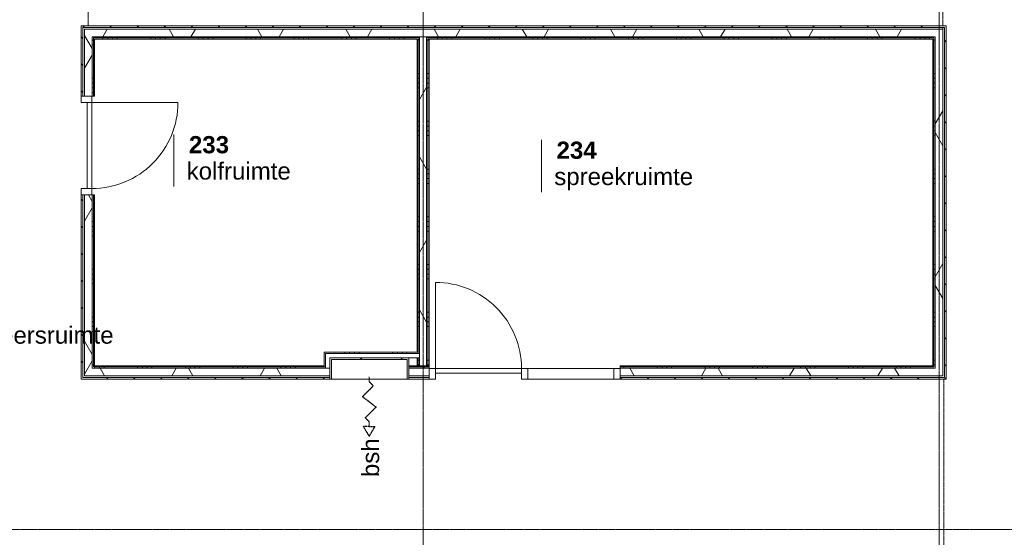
# Model space of a CAD drawing. Header units: millimetres. Extents: x -6115 to 78411, y -6358 to 59618.
# Tile 22 of 99: x 22779 to 33083, y 5319 to 10737. Entities that reach past the tile are written whole.
import ezdxf

# ---------------------------------------------------------------- set-up
doc = ezdxf.new("R2010")
doc.units = ezdxf.units.MM
for name, pattern in [('Dash', [6.35, 3.175, -3.175]), ('Hidden 2', [1.875, 1.25, -0.625]), ('stramien', [22.224999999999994, 12.7, -3.174999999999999, 3.174999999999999, -3.174999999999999])]:
    doc.linetypes.add(name, pattern=pattern)
for name, color, linetype, lineweight in [('00_Algemeen', 7, 'Continuous', 35), ('22_Metselwerk', 7, 'Continuous', 9), ('30_Kozijnen-ramen-deuren', 7, 'Continuous', 9), ('34_Beglazing', 7, 'Continuous', 9)]:
    doc.layers.add(name, color=color, linetype=linetype, lineweight=lineweight)
doc.styles.add('Arial_1', font='arial.ttf', dxfattribs={"height": 180})
doc.styles.add('Arial_B', font='arialbd.ttf', dxfattribs={"height": 179.9999999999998})
pattern_1 = [(59.99999999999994, (0, 0), (-692.8203230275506, 400.0000000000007), []), (119.9999999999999, (0, 0), (-692.8203230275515, -399.9999999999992), [])]
pattern_2 = [(359.9999999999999, (23457.00000000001, 8623.749999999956), (8.881784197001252e-13, 500), []), (359.9999999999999, (23457.00000000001, 8573.749999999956), (8.881784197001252e-13, 500), []), (359.9999999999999, (23457.00000000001, 8523.749999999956), (8.881784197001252e-13, 500), []), (359.9999999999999, (23457.00000000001, 8473.749999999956), (8.881784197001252e-13, 500), [])]
pattern_3 = [(90, (25512.24999999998, 7009.500000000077), (-500, -1.523696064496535e-12), []), (90, (25562.24999999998, 7009.500000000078), (-500, -1.523696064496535e-12), []), (90, (25612.24999999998, 7009.500000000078), (-500, -1.523696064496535e-12), []), (90, (25662.24999999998, 7009.500000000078), (-500, -1.523696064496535e-12), [])]
pattern_4 = [(270, (27799.97599999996, 10638.0000000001), (500, 1.806973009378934e-12), []), (270, (27749.97599999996, 10638.0000000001), (500, 1.806973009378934e-12), []), (270, (27699.97599999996, 10638.0000000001), (500, 1.806973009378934e-12), []), (270, (27649.97599999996, 10638.0000000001), (500, 1.806973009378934e-12), [])]
pattern_5 = [(179.9999999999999, (32437.95300000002, 9023.749999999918), (-1.28247766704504e-12, -500), []), (179.9999999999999, (32437.95300000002, 9073.749999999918), (-1.28247766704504e-12, -500), []), (179.9999999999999, (32437.95300000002, 9123.749999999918), (-1.28247766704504e-12, -500), []), (179.9999999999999, (32437.95300000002, 9173.749999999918), (-1.28247766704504e-12, -500), [])]
pattern_6 = [(179.9999999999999, (27062.50000000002, 9023.749999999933), (-1.28247766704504e-12, -500), []), (179.9999999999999, (27062.50000000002, 9073.749999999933), (-1.28247766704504e-12, -500), []), (179.9999999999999, (27062.50000000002, 9123.749999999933), (-1.28247766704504e-12, -500), []), (179.9999999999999, (27062.50000000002, 9173.749999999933), (-1.28247766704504e-12, -500), [])]
pattern_7 = [(90, (29950.22599999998, 7009.500000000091), (-500, -1.523696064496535e-12), []), (90, (30000.22599999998, 7009.500000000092), (-500, -1.523696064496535e-12), []), (90, (30050.22599999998, 7009.500000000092), (-500, -1.523696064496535e-12), []), (90, (30100.22599999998, 7009.500000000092), (-500, -1.523696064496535e-12), [])]

# ---------------------------------------------------------------- blocks, each defined once
blk = doc.blocks.new('32_AEE_VO_FIX_Binnendeuren - D_900x2300_Dicht Paneel lariks HPL grijs-8020690-02 tweede verdieping overzicht')
at = {"layer": '30_Kozijnen-ramen-deuren', "true_color": 0xc0c0c0}
h = blk.add_hatch(dxfattribs=at)
h.set_pattern_fill('FP_133', color=9, style=0, pattern_type=2)
h.set_pattern_definition([(135, (9420.254, -23509.5), (-212.1320343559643, -212.1320343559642), [])])
h.paths.add_polyline_path([(516.9999999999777, 25.50000000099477), (449.9999999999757, 25.50000000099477), (449.9999999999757, -88.4999999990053), (516.9999999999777, -88.4999999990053), (516.9999999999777, -52.49999999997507)])
h.paths.add_polyline_path([(-450.000000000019, 25.5000000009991), (-517.000000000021, 25.50000000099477), (-517.000000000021, -88.4999999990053), (-450.000000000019, -88.49999999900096), (-450.000000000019, -52.49999999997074)])
at = {"layer": '30_Kozijnen-ramen-deuren'}
for p, q in [((-450.0000000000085, 25.50000000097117), (-517.0000000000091, 25.50000000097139)), ((449.999999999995, 25.50000000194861), (-450.000000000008, 25.50000000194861)), ((-450.000000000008, 25.50000000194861), (-450.000000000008, -24.499999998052)), ((-450.000000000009, -88.49999999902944), (-450.0000000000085, 25.50000000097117)), ((449.999999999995, -24.499999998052), (449.999999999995, 25.50000000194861)), ((449.9999999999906, 25.50000000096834), (449.9999999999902, -88.49999999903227)), ((516.9999999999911, 25.50000000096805), (449.9999999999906, 25.50000000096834)), ((-517.0000000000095, -88.49999999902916), (-450.000000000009, -88.49999999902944)), ((-450.000000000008, -24.499999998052), (449.999999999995, -24.499999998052)), ((449.9999999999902, -88.49999999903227), (516.9999999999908, -88.4999999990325))]:
    blk.add_line(p, q, dxfattribs=at)
blk = doc.blocks.new('32_AEE_VO_FIX_Binnendeuren - D_1800x2300_Deur_zijlicht rechts 900 lariks HPL grijs-8020323-02 tweede verdieping overzicht')
at = {"layer": '30_Kozijnen-ramen-deuren', "true_color": 0xc0c0c0}
h = blk.add_hatch(dxfattribs=at)
h.set_pattern_fill('FP_134', color=9, style=0, pattern_type=2)
h.set_pattern_definition([(45, (-27579.5, -7062), (-212.1320343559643, 212.1320343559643), [])])
h.paths.add_polyline_path([(1484.000000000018, -88.49999999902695), (1484.000000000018, 25.50000000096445), (1417.000000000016, 25.50000000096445), (1417.000000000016, -88.49999999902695), (1465.005157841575, -88.49999999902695)])
h.paths.add_polyline_path([(-516.9999999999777, -88.4999999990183), (-449.99999999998, -88.4999999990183), (-449.99999999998, 25.50000000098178), (-516.9999999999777, 25.50000000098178), (-516.9999999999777, -70.49999999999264)])
at = {"layer": '30_Kozijnen-ramen-deuren'}
for p, q in [((-450.000000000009, 25.50000000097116), (-517.0000000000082, 25.50000000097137)), ((449.999999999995, 25.50000000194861), (-450.000000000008, 25.50000000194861)), ((-450.000000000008, 25.50000000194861), (-450.000000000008, -24.499999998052)), ((-450.0000000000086, -88.49999999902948), (-450.000000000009, 25.50000000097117)), ((449.999999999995, -24.499999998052), (449.999999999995, 25.50000000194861)), ((516.9999999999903, 25.50000000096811), (449.9999999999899, 25.50000000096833)), ((449.9999999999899, 25.50000000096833), (449.9999999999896, -88.49999999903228)), ((1416.999999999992, 25.50000000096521), (517, 25.50000000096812)), ((516.99999999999, -88.49999999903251), (516.9999999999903, 25.50000000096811)), ((1416.999999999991, 25.50000000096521), (1416.999999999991, -88.49999999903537)), ((1483.999999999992, 25.50000000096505), (1416.999999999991, 25.50000000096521)), ((-517.0000000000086, -88.49999999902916), (-450.0000000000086, -88.49999999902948)), ((-450.000000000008, -24.499999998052), (449.999999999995, -24.499999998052)), ((449.9999999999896, -88.49999999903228), (516.99999999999, -88.49999999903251)), ((516.9999999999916, -88.49999999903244), (1416.999999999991, -88.49999999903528)), ((1416.999999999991, -88.49999999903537), (1483.999999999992, -88.49999999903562))]:
    blk.add_line(p, q, dxfattribs=at)
blk = doc.blocks.new('32_AEE_bsh_2022 - opbouw 790x790x225mm - 25m-4600659-02 tweede verdieping overzicht')
at = {"layer": '30_Kozijnen-ramen-deuren', "true_color": 0xc0c0c0}
h = blk.add_hatch(dxfattribs=at)
h.set_pattern_fill('FP_341', color=9, style=0, pattern_type=2)
h.set_pattern_definition([(45, (-26437, -6991.5), (-212.1320343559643, 212.1320343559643), [])])
h.paths.add_polyline_path([(-394.9999999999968, -18.00000000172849), (-394.9999999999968, 188.999999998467), (395.0000000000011, 188.999999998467), (395.0000000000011, -18.00000000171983), (413.0000000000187, -18.00000000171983), (413.0000000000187, 206.9999999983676), (-412.9999999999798, 206.9999999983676), (-412.9999999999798, -18.00000000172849)])
at = {"layer": '34_Beglazing'}
for p, q in [((412.9999999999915, 206.9999999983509), (412.9999999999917, 122.9999999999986)), ((-395.0000000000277, 188.9999999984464), (-395.0000000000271, -18.00000000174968)), ((394.9999999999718, 188.999999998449), (-395.0000000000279, 188.9999999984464)), ((394.9999999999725, -18.00000000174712), (394.9999999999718, 188.999999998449)), ((-395.0000000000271, -18.00000000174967), (-413.0000000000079, -18.00000000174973)), ((-395.0000000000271, -18.00000000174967), (394.9999999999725, -18.00000000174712)), ((412.9999999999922, -18.00000000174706), (394.9999999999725, -18.00000000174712))]:
    blk.add_line(p, q, dxfattribs=at)
blk = doc.blocks.new('30_AEE_VO_draairichting - 30_AEE_VO_draairichting-8193140-02 tweede verdieping overzicht')
at = {"layer": '30_Kozijnen-ramen-deuren'}
blk.add_line((-449.9999999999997, 900.0000000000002), (-450.000000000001, 2.707167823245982e-12), dxfattribs=at)
blk.add_arc((-450.0000000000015, 1.294964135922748e-13), 900.0000000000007, 359.9999999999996, 89.99999999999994, dxfattribs=at)
blk = doc.blocks.new('00_AEE_tag_ruimte_klein - Naam _ nummer-752176-02 tweede verdieping overzicht')
at = {"layer": '00_Algemeen', "lineweight": 9}
for p, q in [((-8.061367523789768, 7.17187458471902), (-8.061367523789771, 4.245320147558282)), ((-8.061367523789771, 4.468011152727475), (-8.061367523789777, 1.717841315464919))]:
    blk.add_line(p, q, dxfattribs=at)

msp = doc.modelspace()

# ---------------------------------------------------------------- hatches: boundary and pattern name
at = {"layer": '22_Metselwerk', "true_color": 0xc0c0c0}
h = msp.add_hatch(dxfattribs=at)
h.set_pattern_fill('FP_292', color=9, angle=45.00000000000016, style=0, pattern_type=2)
h.set_pattern_definition([(135.0000000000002, (23456.99962340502, 8823.750055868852), (-141.4213562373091, -141.4213562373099), [])])
h.paths.add_polyline_path([(23421.00000128, 6973.500000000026), (23439.00000128, 6973.500000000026), (23439.00000128, 8903.253886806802), (23421.00000128, 8903.253886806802), (23421.00000128, 7157.922638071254)])
h.paths.add_polyline_path([(23421.00000128, 9937.2538868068), (23439.00000128, 9937.2538868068), (23439.00000128, 10673.99999999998), (23421.00000128, 10673.99999999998)])
h = msp.add_hatch(dxfattribs=at)
h.set_pattern_fill('FP_290', color=9, angle=44.99999999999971, style=0, pattern_type=2)
h.set_pattern_definition([(44.99999999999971, (27947.47628758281, 10638.00008730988), (-141.4213562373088, 141.4213562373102), [])])
h.paths.add_polyline_path([(32455.95278850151, 10655.99999999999), (32455.95278850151, 10673.99999999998), (23439.00000128, 10673.99999999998), (23439.00000128, 10655.99999999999), (32437.9527885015, 10655.99999999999)])
at = {"layer": '22_Metselwerk'}
h = msp.add_hatch(dxfattribs=at)
h.set_pattern_fill('FP_291', color=256, style=0, pattern_type=2)
h.set_pattern_definition([(90, (23457, 8823.75), (-50, 3.061616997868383e-15), [])])
h.paths.add_polyline_path([(23439.00000128, 6991.500000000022), (23457.00000128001, 6991.500000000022), (23457.00000128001, 8903.253886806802), (23439.00000128, 8903.253886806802), (23439.00000128, 7157.922638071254)])
h.paths.add_polyline_path([(23439.00000128, 9937.2538868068), (23457.00000128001, 9937.2538868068), (23457.00000128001, 10655.99999999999), (23439.00000128, 10655.99999999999)])
h = msp.add_hatch(dxfattribs=at)
h.set_pattern_fill('FP_289', color=256, style=0, pattern_type=2)
h.set_pattern_definition([(0, (27947.476, 10638), (0, 50), [])])
h.paths.add_polyline_path([(30253.07613970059, 10637.99999999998), (32437.9527885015, 10637.99999999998), (32437.9527885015, 10655.99999999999), (23457.00000128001, 10655.99999999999), (23457.00000128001, 10637.99999999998), (27835.93417854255, 10637.99999999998)])
h = msp.add_hatch(dxfattribs=at)
h.set_pattern_fill('FP_2', color=256, angle=59.99999999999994, style=0, pattern_type=2)
h.set_pattern_definition(pattern_1)
h.paths.add_polyline_path([(23537.00000128, 7009.500000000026), (23537.00000128, 8903.253886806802), (23457.00000128, 8903.253886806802), (23457.00000128, 7009.500000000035)])
h.paths.add_polyline_path([(23457.00000128, 9937.2538868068), (23537.00000128, 9937.2538868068), (23537.00000128, 10638.00000000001), (23457.00000128, 10638.00000000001)])
h = msp.add_hatch(dxfattribs=at)
h.set_pattern_fill('FP_2', color=256, angle=59.99999999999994, style=0, pattern_type=2)
h.set_pattern_definition(pattern_1)
h.paths.add_polyline_path([(32437.9527885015, 10557.99999999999), (32437.9527885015, 10637.99999999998), (23537.00000128, 10638.00000000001), (23537.00000128, 10558.00000000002), (32357.95278850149, 10557.99999999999)])
h = msp.add_hatch(dxfattribs=at)
h.set_pattern_fill('FP_287', color=256, style=0, pattern_type=2)
h.set_pattern_definition([(270, (32437.953, 8841.75), (50, 3.061616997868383e-15), [])])
h.paths.add_polyline_path([(32437.9527885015, 7009.500000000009), (32455.95278850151, 7009.500000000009), (32455.95278850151, 10655.99999999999), (32437.9527885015, 10655.99999999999), (32437.9527885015, 7157.922638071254)])
at = {"layer": '22_Metselwerk', "true_color": 0xc0c0c0}
h = msp.add_hatch(dxfattribs=at)
h.set_pattern_fill('FP_288', color=9, angle=45.00000000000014, style=0, pattern_type=2)
h.set_pattern_definition([(315.0000000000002, (32437.95295176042, 8841.750166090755), (141.4213562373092, 141.4213562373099), [])])
h.paths.add_polyline_path([(32455.95278850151, 6991.500000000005), (32473.9527885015, 6991.500000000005), (32473.9527885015, 10673.99999999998), (32455.95278850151, 10673.99999999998), (32455.95278850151, 7009.500000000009)])
at = {"layer": '22_Metselwerk'}
h = msp.add_hatch(dxfattribs=at)
h.set_pattern_fill('FP_41', color=256, angle=89.9999999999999, style=0, pattern_type=2)
h.set_pattern_definition(pattern_2)
h.paths.add_polyline_path([(23537.00000128, 7089.500000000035), (23549.50000128, 7089.500000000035), (23549.50000128, 8903.253886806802), (23537.00000128, 8903.253886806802), (23537.00000128, 7157.922638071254)])
h.paths.add_polyline_path([(23537.00000128, 9937.2538868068), (23549.50000128, 9937.2538868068), (23549.50000128, 10558.00000000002), (23537.00000128, 10558.00000000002)])
h = msp.add_hatch(dxfattribs=at)
h.set_pattern_fill('FP_52', color=256, angle=-269.9999999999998, style=0, pattern_type=2)
h.set_pattern_definition(pattern_4)
h.paths.add_polyline_path([(32345.45278850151, 10545.49999999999), (32357.95278850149, 10545.49999999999), (32357.95278850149, 10557.99999999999), (27037.50000128, 10558.00000000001), (27037.50000128, 10545.5), (30253.07613970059, 10545.49999999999)])
h.paths.add_polyline_path([(26962.50000128, 10545.5), (26962.50000128, 10558.00000000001), (23549.50000128, 10558.00000000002), (23549.50000128, 10545.50000000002), (25418.7922173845, 10545.50000000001)])
h = msp.add_hatch(dxfattribs=at)
h.set_pattern_fill('FP_41', color=256, angle=89.9999999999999, style=0, pattern_type=2)
h.set_pattern_definition(pattern_2)
h.paths.add_polyline_path([(23549.50000128, 7102.000000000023), (23562.00000128, 7102.000000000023), (23562.00000128, 8903.253886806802), (23549.50000128, 8903.253886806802), (23549.50000128, 7157.922638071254)])
h.paths.add_polyline_path([(23549.50000128, 9937.2538868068), (23562.00000128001, 9937.2538868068), (23562.00000128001, 10545.50000000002), (23549.50000128, 10545.50000000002)])
h = msp.add_hatch(dxfattribs=at)
h.set_pattern_fill('FP_52', color=256, angle=-269.9999999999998, style=0, pattern_type=2)
h.set_pattern_definition(pattern_4)
h.paths.add_polyline_path([(32332.95278850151, 10532.99999999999), (32345.45278850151, 10532.99999999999), (32345.45278850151, 10545.49999999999), (27037.50000128, 10545.5), (27037.50000128, 10533.00000000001), (30253.07613970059, 10533)])
h.paths.add_polyline_path([(25418.7922173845, 10533.00000000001), (26962.50000128, 10533.00000000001), (26962.50000128, 10545.5), (23562.00000128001, 10545.50000000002), (23562.00000128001, 10533.00000000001)])
h = msp.add_hatch(dxfattribs=at)
h.set_pattern_fill('FP_54', color=256, angle=89.99999999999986, style=0, pattern_type=2)
h.set_pattern_definition(pattern_6)
h.paths.add_polyline_path([(26950.00000128, 7114.50000000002), (26950.00000128, 7198.499999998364), (26937.50000128, 7198.499999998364), (26937.50000128, 7114.50000000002)])
h.paths.add_polyline_path([(26950.00000128, 7255.999999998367), (26950.00000128, 10533.00000000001), (26937.50000128, 10533.00000000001), (26937.50000128, 7255.999999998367)])
h = msp.add_hatch(dxfattribs=at)
h.set_pattern_fill('FP_54', color=256, angle=89.99999999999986, style=0, pattern_type=2)
h.set_pattern_definition(pattern_6)
h.paths.add_polyline_path([(26962.50000128, 7114.50000000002), (26962.50000128, 7198.499999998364), (26950.00000128, 7198.499999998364), (26950.00000128, 7114.50000000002)])
h.paths.add_polyline_path([(26950.00000128, 7243.49999999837), (26962.50000128, 7243.49999999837), (26962.50000128, 10533.00000000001), (26950.00000128, 10533.00000000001), (26950.00000128, 7255.999999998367)])
h = msp.add_hatch(dxfattribs=at)
h.set_pattern_fill('FP_2', color=256, angle=59.99999999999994, style=0, pattern_type=2)
h.set_pattern_definition(pattern_1)
h.paths.add_polyline_path([(27037.50000128, 7114.50000000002), (27037.50000128, 10558.00000000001), (26962.50000128, 10558.00000000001), (26962.50000128, 7114.50000000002)])
h = msp.add_hatch(dxfattribs=at)
h.set_pattern_fill('FP_54', color=256, angle=89.99999999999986, style=0, pattern_type=2)
h.set_pattern_definition(pattern_6)
h.paths.add_polyline_path([(27050.00000128, 7114.50000000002), (27050.00000128, 10533.00000000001), (27037.50000128, 10533.00000000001), (27037.50000128, 7114.50000000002)])
h = msp.add_hatch(dxfattribs=at)
h.set_pattern_fill('FP_54', color=256, angle=89.99999999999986, style=0, pattern_type=2)
h.set_pattern_definition(pattern_6)
h.paths.add_polyline_path([(27062.50000128, 7114.50000000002), (27062.50000128, 10533.00000000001), (27050.00000128, 10533.00000000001), (27050.00000128, 7114.50000000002)])
h = msp.add_hatch(dxfattribs=at)
h.set_pattern_fill('FP_53', color=256, angle=89.99999999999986, style=0, pattern_type=2)
h.set_pattern_definition(pattern_5)
h.paths.add_polyline_path([(32345.45278850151, 7114.500000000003), (32345.45278850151, 10532.99999999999), (32332.95278850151, 10532.99999999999), (32332.9527885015, 7114.500000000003)])
h = msp.add_hatch(dxfattribs=at)
h.set_pattern_fill('FP_53', color=256, angle=89.99999999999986, style=0, pattern_type=2)
h.set_pattern_definition(pattern_5)
h.paths.add_polyline_path([(32357.95278850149, 7102.000000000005), (32357.95278850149, 10545.49999999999), (32345.45278850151, 10545.49999999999), (32345.45278850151, 7102.000000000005)])
h = msp.add_hatch(dxfattribs=at)
h.set_pattern_fill('FP_2', color=256, angle=59.99999999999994, style=0, pattern_type=2)
h.set_pattern_definition(pattern_1)
h.paths.add_polyline_path([(32437.9527885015, 7089.500000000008), (32437.9527885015, 10557.99999999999), (32357.95278850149, 10557.99999999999), (32357.95278850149, 7089.500000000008)])
h = msp.add_hatch(dxfattribs=at)
h.set_pattern_fill('FP_392', color=256, angle=90.00000000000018, style=0, pattern_type=2)
h.set_pattern_definition([(90, (26680.74999999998, 7198.500000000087), (-500, -1.634718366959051e-12), []), (90, (26730.74999999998, 7198.500000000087), (-500, -1.634718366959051e-12), []), (90, (26780.74999999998, 7198.500000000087), (-500, -1.634718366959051e-12), []), (90, (26830.74999999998, 7198.500000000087), (-500, -1.634718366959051e-12), [])])
h.paths.add_polyline_path([(26937.50000128, 7243.49999999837), (26950.00000128, 7243.49999999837), (26950.00000128, 7255.999999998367), (25979.00000128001, 7255.999999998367), (25979.00000128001, 7243.49999999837), (26024.00000128, 7243.49999999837)])
h = msp.add_hatch(dxfattribs=at)
h.set_pattern_fill('FP_42', color=256, angle=90.00000000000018, style=0, pattern_type=2)
h.set_pattern_definition(pattern_3)
h.paths.add_polyline_path([(27062.50000128, 7102.000000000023), (27062.50000128, 7114.50000000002), (26850.00000128, 7114.50000000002), (26850.00000128, 7102.000000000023)])
h.paths.add_polyline_path([(25418.7922173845, 7102.000000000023), (25979.00000128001, 7102.000000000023), (25979.00000128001, 7114.50000000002), (23562.00000128, 7114.500000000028), (23562.00000128, 7102.000000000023), (24210.22123680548, 7102.000000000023)])
h = msp.add_hatch(dxfattribs=at)
h.set_pattern_fill('FP_261', color=256, angle=90.00000000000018, style=0, pattern_type=2)
h.set_pattern_definition(pattern_7)
h.paths.add_polyline_path([(32345.45278850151, 7102.000000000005), (32345.45278850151, 7114.500000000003), (29063.50000128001, 7114.500000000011), (29063.50000128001, 7102.000000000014), (31461.64712027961, 7102.000000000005)])
h = msp.add_hatch(dxfattribs=at)
h.set_pattern_fill('FP_286', color=256, angle=-5.088887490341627e-14, style=0, pattern_type=2)
h.set_pattern_definition([(179.9999999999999, (27965.47600000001, 7009.499999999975), (-5.053215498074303e-14, -50), [])])
h.paths.add_polyline_path([(31461.64712027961, 6991.500000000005), (32455.95278850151, 6991.500000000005), (32455.95278850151, 7009.500000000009), (29063.50000128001, 7009.500000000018), (29063.50000128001, 6991.500000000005), (30253.07613970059, 6991.500000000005)])
h.paths.add_polyline_path([(27062.50000128, 6991.500000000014), (27062.50000128, 7009.500000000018), (26850.00000128, 7009.500000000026), (26850.00000128, 6991.500000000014)])
h.paths.add_polyline_path([(26024.00000128, 6991.500000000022), (26024.00000128, 7009.500000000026), (23457.00000128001, 7009.500000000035), (23457.00000128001, 6991.500000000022), (25418.7922173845, 6991.500000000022)])
h = msp.add_hatch(dxfattribs=at)
h.set_pattern_fill('FP_2', color=256, angle=59.99999999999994, style=0, pattern_type=2)
h.set_pattern_definition(pattern_1)
h.paths.add_polyline_path([(26850.00000128, 7009.500000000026), (27062.50000128, 7009.500000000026), (27062.50000128, 7089.500000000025), (26850.00000128, 7089.500000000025)])
h.paths.add_polyline_path([(23549.50000128, 7009.500000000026), (26024.00000128, 7009.500000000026), (26024.00000128, 7089.500000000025), (23537.00000127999, 7089.500000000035), (23537.00000128, 7009.500000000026)])
h = msp.add_hatch(dxfattribs=at)
h.set_pattern_fill('FP_42', color=256, angle=90.00000000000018, style=0, pattern_type=2)
h.set_pattern_definition(pattern_3)
h.paths.add_polyline_path([(27062.50000128, 7089.500000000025), (27062.50000128, 7102.000000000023), (26850.00000128, 7102.000000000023), (26850.00000128, 7089.500000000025)])
h.paths.add_polyline_path([(25979.00000128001, 7089.500000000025), (25979.00000128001, 7102.000000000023), (23549.50000127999, 7102.000000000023), (23549.50000127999, 7089.500000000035), (25418.7922173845, 7089.500000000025)])
h = msp.add_hatch(dxfattribs=at)
h.set_pattern_fill('FP_261', color=256, angle=90.00000000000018, style=0, pattern_type=2)
h.set_pattern_definition(pattern_7)
h.paths.add_polyline_path([(32357.95278850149, 7089.500000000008), (32357.95278850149, 7102.000000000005), (29063.50000128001, 7102.000000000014), (29063.50000128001, 7089.500000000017), (31461.64712027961, 7089.500000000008)])
h = msp.add_hatch(dxfattribs=at)
h.set_pattern_fill('FP_2', color=256, angle=59.99999999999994, style=0, pattern_type=2)
h.set_pattern_definition(pattern_1)
h.paths.add_polyline_path([(32437.9527885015, 7009.500000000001), (32437.9527885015, 7089.500000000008), (29063.50000128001, 7089.500000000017), (29063.50000128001, 7009.500000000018), (31461.64712027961, 7009.500000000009)])
at = {"layer": '22_Metselwerk', "true_color": 0xc0c0c0}
h = msp.add_hatch(dxfattribs=at)
h.set_pattern_fill('FP_285', color=9, angle=-315.0000000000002, style=0, pattern_type=2)
h.set_pattern_definition([(224.9999999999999, (27965.47639780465, 7009.500024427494), (141.4213562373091, -141.4213562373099), [])])
h.paths.add_polyline_path([(31461.64712027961, 6973.5), (32473.9527885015, 6973.5), (32473.9527885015, 6991.500000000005), (29063.50000128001, 6991.500000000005), (29063.50000128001, 6973.500000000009), (30253.07613970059, 6973.500000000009)])
h.paths.add_polyline_path([(26850.00000128, 6973.500000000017), (27062.50000128, 6973.500000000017), (27062.50000128, 6991.500000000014), (26850.00000128, 6991.500000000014)])
h.paths.add_polyline_path([(23439.00000128, 6973.500000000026), (26024.00000128, 6973.500000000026), (26024.00000128, 6991.500000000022), (23439.00000128, 6991.500000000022)])

# ---------------------------------------------------------------- linework, layer by layer
at = {"layer": '00_Algemeen', "color": 150, "linetype": 'stramien', "lineweight": 9, "true_color": 0x0080ff}
for p, q in [((27000.00000255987, -4950.130310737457), (27000.00000255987, 59018.27483197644)), ((32399.95278978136, -4950.130310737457), (32399.95278978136, 59018.27483197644)), ((77811.40639914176, 5400.000001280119), (-5515.347127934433, 5400.000001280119))]:
    msp.add_line(p, q, dxfattribs=at)
at = {"layer": '00_Algemeen', "linetype": 'Dash', "lineweight": 9}
for p, q in [((23495.00000127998, 10673.99999999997), (23495.00000127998, 13725.49999999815)), ((32437.50000127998, 10673.99909250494), (32437.50000127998, 13662.50000000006)), ((32450.00000127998, 5238.499999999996), (32450.00000127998, 6973.499999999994))]:
    msp.add_line(p, q, dxfattribs=at)
at = {"layer": '00_Algemeen', "linetype": 'Hidden 2', "lineweight": 25}
for p, q in [((26366.28932316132, 6791.93650813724), (26479.42640815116, 6905.073593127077)), ((26437.00000127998, 6947.499999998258), (26479.42640815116, 6905.073593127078)), ((26366.28932316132, 6791.93650813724), (26507.71067939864, 6683.063491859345)), ((26394.57359440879, 6569.926406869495), (26507.71067939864, 6683.063491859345)), ((26437.00000127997, 6527.499999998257), (26394.57359440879, 6569.926406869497)), ((26437.00000127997, 6477.49999999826), (26377.00000127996, 6477.499999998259)), ((26437.00000127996, 6377.499999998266), (26377.00000127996, 6477.499999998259)), ((26437.00000127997, 6477.49999999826), (26497.00000127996, 6477.499999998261)), ((26437.00000127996, 6377.499999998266), (26497.00000127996, 6477.499999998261))]:
    msp.add_line(p, q, dxfattribs=at)
at = {"layer": '00_Algemeen', "lineweight": 9}
for p, q in [((26437.00000127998, 6997.499999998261), (26437.00000127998, 6947.499999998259)), ((26437.00000127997, 6527.499999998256), (26437.00000127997, 6477.49999999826))]:
    msp.add_line(p, q, dxfattribs=at)
at = {"layer": '22_Metselwerk', "lineweight": 18}
for p, q in [((32473.95278850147, 10673.99999999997), (23421.00000127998, 10673.99999999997)), ((23421.00000127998, 10673.99999999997), (23421.00000127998, 9937.253886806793)), ((32437.95278850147, 10637.99999999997), (23457.00000127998, 10638)), ((32437.95278850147, 7009.499999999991), (32437.95278850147, 10637.99999999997)), ((32473.95278850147, 6973.499999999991), (32473.95278850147, 10673.99999999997)), ((23549.50000127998, 9937.253886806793), (23549.50000127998, 10545.5)), ((26962.50000127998, 10545.49999999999), (23549.50000127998, 10545.5)), ((26962.50000127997, 7243.499999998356), (26962.50000127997, 10545.49999999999)), ((32345.45278850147, 10545.49999999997), (27037.50000127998, 10545.49999999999)), ((27037.50000127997, 7114.500000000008), (27037.50000127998, 10545.49999999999)), ((32345.45278850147, 7101.99999999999), (32345.45278850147, 10545.49999999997)), ((23421.00000127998, 9937.253886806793), (23549.50000127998, 9937.253886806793)), ((23549.50000127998, 8903.253886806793), (23421.00000127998, 8903.253886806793)), ((23421.00000127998, 8903.253886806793), (23421.00000127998, 6973.500000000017)), ((23549.50000127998, 7102.000000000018), (23549.50000127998, 8903.253886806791)), ((25979.00000127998, 7243.499999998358), (26962.50000127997, 7243.499999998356)), ((25979.00000127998, 7102.000000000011), (25979.00000127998, 7243.499999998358)), ((26024.00000127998, 6973.50000000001), (26024.00000127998, 7198.499999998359)), ((26024.00000127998, 7198.499999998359), (26962.50000127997, 7198.499999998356)), ((26962.50000127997, 7114.500000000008), (26962.50000127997, 7198.499999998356)), ((26962.50000127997, 7114.500000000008), (27037.50000127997, 7114.500000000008)), ((23457.00000127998, 7009.500000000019), (23537.00000127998, 7009.500000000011)), ((25979.00000127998, 7102.000000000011), (23562.00000127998, 7102.000000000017)), ((26850.00000127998, 7102.000000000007), (26850.00000127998, 6973.500000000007)), ((27062.50000127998, 7102.000000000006), (26850.00000127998, 7102.000000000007)), ((27062.50000127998, 6973.500000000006), (27062.50000127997, 7102.000000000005)), ((29063.50000127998, 7102.000000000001), (29063.50000127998, 6973.500000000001)), ((32345.45278850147, 7101.99999999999), (29063.50000127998, 7102.000000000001)), ((23421.00000127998, 6973.500000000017), (26024.00000127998, 6973.50000000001)), ((26850.00000127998, 6973.500000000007), (27062.50000127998, 6973.500000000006)), ((29063.50000127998, 6973.500000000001), (32473.95278850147, 6973.499999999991))]:
    msp.add_line(p, q, dxfattribs=at)
at = {"layer": '22_Metselwerk'}
for p, q in [((32455.95278850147, 10655.99999999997), (23439.00000127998, 10655.99999999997)), ((23439.00000127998, 10655.99999999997), (23439.00000127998, 9937.253886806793)), ((23457.00000127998, 10638), (23457.00000127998, 9937.253886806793)), ((32455.95278850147, 6991.499999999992), (32455.95278850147, 10655.99999999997)), ((23537.00000127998, 9937.253886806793), (23537.00000127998, 10558)), ((32357.95278850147, 10557.99999999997), (23537.00000127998, 10558)), ((23562.00000127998, 9937.253886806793), (23562.00000127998, 10533)), ((23562.00000127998, 10533), (26937.50000127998, 10532.99999999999)), ((26937.50000127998, 10532.99999999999), (26937.50000127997, 7255.999999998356)), ((26962.50000127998, 10532.99999999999), (26950.00000127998, 10532.99999999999)), ((26950.00000127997, 7243.499999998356), (26950.00000127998, 10532.99999999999)), ((26962.50000127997, 10557.99999999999), (26962.50000127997, 10545.49999999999)), ((27037.50000127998, 10557.99999999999), (27037.50000127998, 10545.49999999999)), ((27050.00000127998, 10532.99999999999), (32332.95278850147, 10532.99999999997)), ((27050.00000127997, 7114.500000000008), (27050.00000127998, 10532.99999999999)), ((27062.50000127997, 7102.000000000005), (27062.50000127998, 10532.99999999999)), ((32332.95278850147, 10532.99999999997), (32332.95278850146, 7114.499999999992)), ((32357.95278850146, 7089.499999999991), (32357.95278850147, 10557.99999999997)), ((23549.50000127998, 9937.253886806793), (23562.00000127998, 9937.253886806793)), ((23439.00000127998, 8903.253886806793), (23439.00000127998, 6991.500000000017)), ((23457.00000127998, 8903.253886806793), (23457.00000127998, 7009.500000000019)), ((23537.00000127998, 7089.500000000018), (23537.00000127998, 8903.253886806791)), ((23562.00000127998, 8903.253886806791), (23549.50000127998, 8903.253886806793)), ((23562.00000127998, 7114.500000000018), (23562.00000127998, 8903.253886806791)), ((26950.00000127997, 7255.999999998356), (25966.50000127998, 7255.999999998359)), ((25966.50000127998, 7255.999999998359), (25966.50000127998, 7114.500000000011)), ((26962.50000127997, 7198.499999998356), (26962.50000127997, 7243.499999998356)), ((25966.50000127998, 7114.50000000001), (23562.00000127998, 7114.500000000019)), ((26962.50000127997, 7114.500000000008), (26850.00000127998, 7114.500000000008)), ((26850.00000127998, 7114.500000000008), (26850.00000127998, 7102.000000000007)), ((26937.50000127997, 7198.499999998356), (26937.50000127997, 7114.500000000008)), ((26950.00000127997, 7114.500000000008), (26950.00000127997, 7198.499999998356)), ((27037.50000127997, 7114.500000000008), (27062.50000127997, 7114.500000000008)), ((32332.95278850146, 7114.499999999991), (29063.50000127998, 7114.500000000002)), ((29063.50000127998, 7114.500000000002), (29063.50000127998, 7102.000000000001)), ((25979.00000127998, 7089.500000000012), (23537.00000127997, 7089.500000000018)), ((23537.00000127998, 7009.500000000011), (26024.00000127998, 7009.500000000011)), ((25979.00000127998, 7102.000000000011), (25979.00000127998, 7089.500000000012)), ((26024.00000127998, 7089.500000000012), (25979.00000127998, 7089.500000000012)), ((27062.50000127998, 7089.500000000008), (26850.00000127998, 7089.500000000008)), ((26850.00000127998, 7009.500000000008), (27062.50000127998, 7009.500000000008)), ((32357.95278850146, 7089.499999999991), (29063.50000127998, 7089.500000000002)), ((29063.50000127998, 7009.500000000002), (32437.95278850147, 7009.499999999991)), ((26024.00000127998, 6991.50000000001), (23439.00000127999, 6991.500000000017)), ((27062.50000127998, 6991.500000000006), (26850.00000127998, 6991.500000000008)), ((32455.95278850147, 6991.499999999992), (29063.50000127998, 6991.5))]:
    msp.add_line(p, q, dxfattribs=at)

# ---------------------------------------------------------------- block references
at = {"layer": '00_Algemeen', "lineweight": 9, "xscale": 99.99999999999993, "yscale": 99.99999999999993, "zscale": 99.99999999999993}
for p in [(25198.57338183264, 8818.908124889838), (29045.41361460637, 8761.250455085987)]:
    msp.add_blockref('00_AEE_tag_ruimte_klein - Naam _ nummer-752176-02 tweede verdieping overzicht', p, dxfattribs=at)
at = {"layer": '30_Kozijnen-ramen-deuren', "rotation": 269.9999999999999}
for name, p in [('32_AEE_VO_FIX_Binnendeuren - D_900x2300_Dicht Paneel lariks HPL grijs-8020690-02 tweede verdieping overzicht', (23509.50000127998, 9420.253886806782)), ('30_AEE_VO_draairichting - 30_AEE_VO_draairichting-8193140-02 tweede verdieping overzicht', (23535.00000128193, 9420.25388680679))]:
    msp.add_blockref(name, p, dxfattribs=at)
at = {"layer": '30_Kozijnen-ramen-deuren'}
for name, p in [('30_AEE_VO_draairichting - 30_AEE_VO_draairichting-8193140-02 tweede verdieping overzicht', (27579.50000127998, 7087.500000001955)), ('32_AEE_bsh_2022 - opbouw 790x790x225mm - 25m-4600659-02 tweede verdieping overzicht', (26437.00000127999, 6991.500000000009)), ('32_AEE_VO_FIX_Binnendeuren - D_1800x2300_Deur_zijlicht rechts 900 lariks HPL grijs-8020323-02 tweede verdieping overzicht', (27579.50000127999, 7062.000000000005))]:
    msp.add_blockref(name, p, dxfattribs=at)

# ---------------------------------------------------------------- texts
at = {"layer": '00_Algemeen', "lineweight": 9, "char_height": 179.9999999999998, "attachment_point": 1}
for s, insert, width, style in [('233', (24549.8902932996, 9518.880143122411), 505.0631249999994, 'Arial_B'), ('234', (28396.73052607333, 9461.222473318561), 505.0631249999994, 'Arial_B'), ('kolfruimte', (24525.97345655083, 9243.318771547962), 1266.666249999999, 'Arial_1'), ('spreekruimte', (28372.81368932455, 9185.66110174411), 1691.560624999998, 'Arial_1'), ('verkeersruimte', (22098.59791233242, 7525.832379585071), 1916.033124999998, 'Arial_1')]:
    msp.add_mtext(s, dxfattribs=dict(at, insert=insert, width=width, style=style))
at = {"layer": '00_Algemeen', "lineweight": 18, "insert": (26359.56042680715, 5949.762460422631), "char_height": 180, "width": 481.0124999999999, "attachment_point": 1, "rotation": 90, "style": 'Arial_1'}
msp.add_mtext('bsh', dxfattribs=at)

doc.saveas('drawing.dxf')
